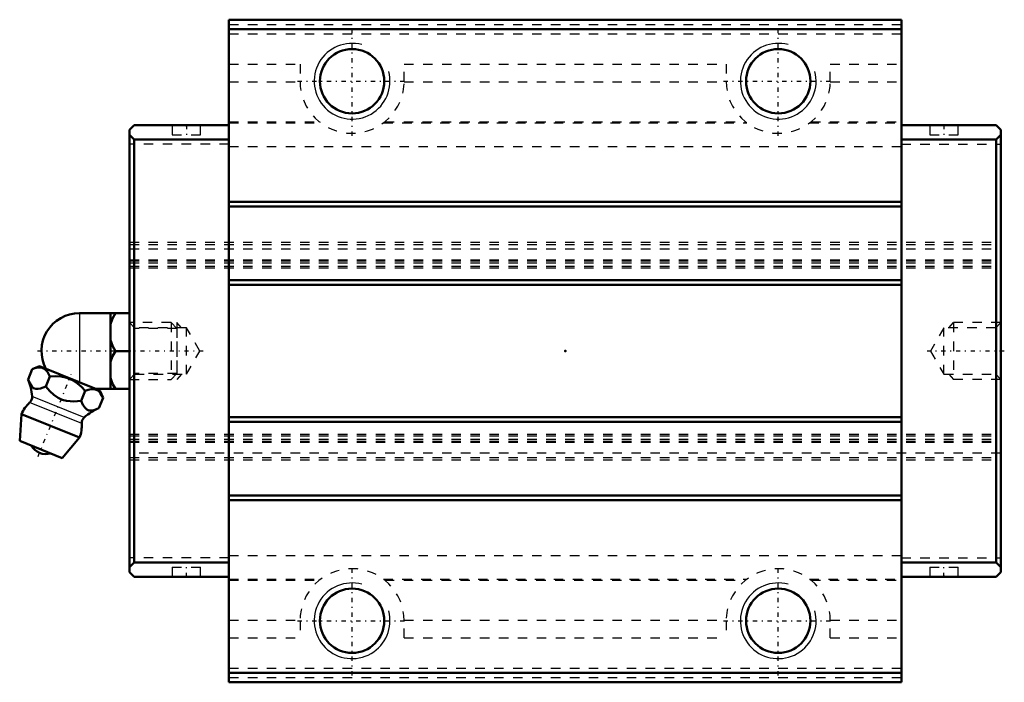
# Model space of a CAD drawing. Header units: millimetres. Extents: x -58 to 46, y -35 to 35.
import ezdxf

# ---------------------------------------------------------------- set-up
doc = ezdxf.new("R2010")
doc.units = ezdxf.units.MM
doc.linetypes.add('Center', pattern=[1.5, 0.45, -0.5, 0.05, -0.5])
doc.linetypes.add('Dashed', pattern=[2, 1, -1])
for name, color, linetype, lineweight in [('2d ConnectionPoints', 7, 'Continuous', 50), ('AM_0', 7, 'Continuous', 50), ('AM_4', 3, 'Continuous', 25), ('AM_5', 3, 'Continuous', 25), ('AM_7', 7, 'Center', 25), ('AM_9', 6, 'Dashed', 25)]:
    doc.layers.add(name, color=color, linetype=linetype, lineweight=lineweight)

# ---------------------------------------------------------------- blocks, each defined once
blk = doc.blocks.new('1_B_M6F_SHS_grease_nipple_joint_0_in_SHS25C1SS_GK__BLOCK_B_M6F1__4')
at = {"layer": 'AM_0'}
for p, q in [((-51.3, 4), (-46, 4)), ((-48, 4), (-48, -4)), ((-47.5, 0), (-46, 0)), ((-56.72, -3), (-56.29, -1.93)), ((-55.51, -1.6), (-56.29, -1.93)), ((-49.12, -4.18), (-55.51, -1.6)), ((-54.85, -3.76), (-54.42, -2.69)), ((-49.58, -4), (-46, -4)), ((-51.1, -5.27), (-50.67, -4.2)), ((-49.23, -6.03), (-48.79, -4.96)), ((-48.79, -4.96), (-49.12, -4.18)), ((-57.4, -6.67), (-57.6, -9.49)), ((-51.28, -9.14), (-57.4, -6.67)), ((-53.11, -11.31), (-51.28, -9.14)), ((-53.11, -11.31), (-57.6, -9.49))]:
    blk.add_line(p, q, dxfattribs=at)
for points in [[(-47.5, 4), (-47.79, 3.44), (-48, 2.85)], [(-48, 1.15), (-47.94, 0.96), (-47.75, 0.47), (-47.5, 0)], [(-47.5, 0), (-47.79, -0.56), (-48, -1.15)], [(-54.42, -2.69), (-54.68, -2.21), (-54.84, -2.01), (-55.04, -1.86), (-55.34, -1.76), (-55.69, -1.75), (-55.99, -1.82), (-56.29, -1.93)], [(-56.72, -3), (-56.54, -3.4), (-56.32, -3.74), (-56.13, -3.91), (-55.91, -4), (-55.66, -4.01), (-55.4, -3.96), (-54.85, -3.76)], [(-50.67, -4.2), (-51.07, -3.79), (-51.51, -3.42), (-52.03, -3.09), (-52.61, -2.85), (-53.21, -2.71), (-53.83, -2.67), (-54.42, -2.69)], [(-48, -2.85), (-47.94, -3.04), (-47.75, -3.53), (-47.5, -4)], [(-54.85, -3.76), (-54.42, -4.23), (-54, -4.62), (-53.53, -4.95), (-53.1, -5.15), (-52.64, -5.26), (-51.87, -5.32), (-51.1, -5.27)], [(-48.79, -4.96), (-49.05, -4.48), (-49.22, -4.28), (-49.41, -4.14), (-49.72, -4.03), (-50.07, -4.03), (-50.37, -4.09), (-50.67, -4.2)], [(-51.1, -5.27), (-50.92, -5.67), (-50.7, -6.01), (-50.52, -6.18), (-50.29, -6.27), (-50.05, -6.29), (-49.78, -6.24), (-49.23, -6.03)]]:
    blk.add_lwpolyline(points, dxfattribs=at)
for centre, radius, start, end in [((-51.3, 0), 4, 90, 207.9876), ((-62.27, -5.29), 6, 4.8448, 22.4683), ((-57.08, -4.86), 0.8, 311.9787, 4.8448), ((-54.34, -7.9), 3.3, 131.9787, 158), ((-46.83, -11.53), 6, 113.5458, 131.1552), ((-50.25, -7.62), 0.8, 131.1552, 184.0213), ((-54.34, -7.9), 3.3, 338, 4.0213), ((-54.81, -9.07), 1.82, 210.1342, 285.8658)]:
    blk.add_arc(centre, radius, start, end, dxfattribs=at)
at = {"layer": 'AM_4'}
for p, q in [((-51.3, 4), (-51.3, -3.3)), ((-50.78, -7.01), (-56.29, -4.79)), ((-51.05, -7.67), (-56.55, -5.45))]:
    blk.add_line(p, q, dxfattribs=at)
at = {"layer": 'AM_5', "linetype": 'Dashed'}
for p, q in [((-45.46, 3), (-45.46, -3)), ((-41, 2.39), (-45.46, 2.39)), ((-41, -2.39), (-45.46, -2.39))]:
    blk.add_line(p, q, dxfattribs=at)
at = {"layer": 'AM_7'}
blk.add_line((-55.66, -11.15), (-52.16, -2.5), dxfattribs=at)
at = {"layer": 'AM_9'}
for p, q in [((-41.61, 3), (-46, 3)), ((-41.61, 3), (-41.61, -3)), ((-41, 2.39), (-41.61, 3)), ((-41, 2.39), (-41, -2.39)), ((-46, -3), (-41.61, -3)), ((-41.61, -3), (-41, -2.39))]:
    blk.add_line(p, q, dxfattribs=at)
blk = doc.blocks.new('2_SHS25CSSB_M6F1_Slide25_55_0_in_SHS25C1SS_GK__BLOCK_B_M6F1__4')
at = {"layer": 'AM_0'}
for p, q in [((-35.5, 35), (35.5, 35)), ((-35.5, -35), (-35.5, 35)), ((35.5, -35), (35.5, 35)), ((-35.5, 34), (35.5, 34)), ((-45.5, 23.85), (-46, 23.35)), ((-46, -23.35), (-46, 23.35)), ((-35.5, 23.85), (-45.5, 23.85)), ((35.5, 23.85), (45.5, 23.85)), ((45.5, 23.85), (46, 23.35)), ((46, -23.35), (46, 23.35)), ((-46, 22.85), (-45.5, 22.35)), ((-45.5, 22.35), (-45.5, -22.35)), ((-35.5, 22.35), (-45.5, 22.35)), ((35.5, 22.35), (45.5, 22.35)), ((46, 22.85), (45.5, 22.35)), ((45.5, 22.35), (45.5, -22.35)), ((-35.5, 15.75), (35.5, 15.75)), ((-35.5, 15.25), (35.5, 15.25)), ((-35.5, 7.5), (35.5, 7.5)), ((-35.5, 7), (35.5, 7)), ((-35.5, -7), (35.5, -7)), ((-35.5, -7.5), (35.5, -7.5)), ((-35.5, -15.25), (35.5, -15.25)), ((-35.5, -15.75), (35.5, -15.75)), ((-45.5, -22.35), (-46, -22.85)), ((-35.5, -22.35), (-45.5, -22.35)), ((35.5, -22.35), (45.5, -22.35)), ((45.5, -22.35), (46, -22.85)), ((-46, -23.35), (-45.5, -23.85)), ((-35.5, -23.85), (-45.5, -23.85)), ((35.5, -23.85), (45.5, -23.85)), ((46, -23.35), (45.5, -23.85)), ((-35.5, -34), (35.5, -34)), ((-35.5, -35), (35.5, -35))]:
    blk.add_line(p, q, dxfattribs=at)
for centre in [(-22.5, 28.5), (22.5, 28.5), (-22.5, -28.5), (22.5, -28.5)]:
    blk.add_circle(centre, 3.4, dxfattribs=at)
at = {"layer": 'AM_5', "linetype": 'Dashed'}
for p, q in [((-40.5, 2.46), (-41, 3)), ((-41, 3), (-41, -3)), ((40.5, 2.46), (41, 3)), ((46, 3), (41, 3)), ((41, 3), (41, -3)), ((-40.5, -2.46), (-41, -3)), ((40.5, -2.46), (41, -3)), ((46, -3), (41, -3))]:
    blk.add_line(p, q, dxfattribs=at)
at = {"layer": 'AM_5'}
for centre in [(-22.5, 28.5), (22.5, 28.5), (-22.5, -28.5), (22.5, -28.5)]:
    blk.add_arc(centre, 4, 75, 15, dxfattribs=at)
at = {"layer": 'AM_7'}
for p, q in [((-22.5, 22.73), (-22.5, 34.27)), ((22.5, 22.73), (22.5, 34.27)), ((-28.27, 28.5), (-16.73, 28.5)), ((16.72, 28.5), (28.27, 28.5)), ((-40, 23.9), (-40, 22.8)), ((40, 23.9), (40, 22.8)), ((-38.21, 0), (-55.77, 0)), ((46.37, 0), (38.21, 0)), ((-40, -23.9), (-40, -22.8)), ((-22.5, -34.27), (-22.5, -22.73)), ((22.5, -34.27), (22.5, -22.73)), ((40, -23.9), (40, -22.8)), ((-28.27, -28.5), (-16.73, -28.5)), ((16.72, -28.5), (28.27, -28.5))]:
    blk.add_line(p, q, dxfattribs=at)
at = {"layer": 'AM_9'}
for p, q in [((-35.5, 34.5), (35.5, 34.5)), ((-35.5, 33.5), (35.5, 33.5)), ((-35.5, 30.3), (-28, 30.3)), ((-28, 30.3), (-28, 28.5)), ((-17, 28.5), (-17, 30.3)), ((-17, 30.3), (17, 30.3)), ((17, 30.3), (17, 28.5)), ((28, 30.3), (35.5, 30.3)), ((28, 28.5), (28, 30.3)), ((-35.5, 28.43), (-28, 28.43)), ((-17, 28.43), (17, 28.43)), ((28, 28.43), (35.5, 28.43)), ((-35.5, 24.22), (-25.95, 24.22)), ((-35.5, 24.1), (-25.8, 24.1)), ((-19.2, 24.1), (19.2, 24.1)), ((-19.05, 24.22), (19.05, 24.22)), ((25.8, 24.1), (35.5, 24.1)), ((25.95, 24.22), (35.5, 24.22)), ((-41.5, 23.85), (-41.5, 22.85)), ((-38.5, 22.85), (-38.5, 23.85)), ((38.5, 23.85), (38.5, 22.85)), ((41.5, 22.85), (41.5, 23.85)), ((-35.5, 21.85), (-46, 21.85)), ((-41.5, 22.85), (-38.5, 22.85)), ((35.5, 21.85), (46, 21.85)), ((38.5, 22.85), (41.5, 22.85)), ((-35.5, 21.6), (35.5, 21.6)), ((-46, 11.5), (46, 11.5)), ((-46, 11.26), (46, 11.26)), ((-46, 10.8), (46, 10.8)), ((-46, 9.62), (46, 9.62)), ((-46, 9.62), (46, 9.62)), ((-46, 9.54), (46, 9.54)), ((-46, 9.32), (46, 9.32)), ((-46, 8.95), (46, 8.95)), ((-46, 8.8), (46, 8.8)), ((-45.46, 2.46), (-46, 3)), ((-40, 2.46), (-45.46, 2.46)), ((-45.46, -2.46), (-45.46, 2.46)), ((-40, -2.46), (-40, 2.46)), ((-38.58, 0), (-40, 2.46)), ((40, 2.46), (38.58, 0)), ((40, -2.46), (40, 2.46)), ((45.46, 2.46), (40, 2.46)), ((46, 3), (45.46, 2.46)), ((45.46, -2.46), (45.46, 2.46)), ((-40, -2.46), (-38.58, 0)), ((38.58, 0), (40, -2.46)), ((-46, -3), (-45.46, -2.46)), ((-45.46, -2.46), (-40, -2.46)), ((40, -2.46), (45.46, -2.46)), ((45.46, -2.46), (46, -3)), ((-46, -8.8), (46, -8.8)), ((-46, -8.95), (46, -8.95)), ((-46, -9.32), (46, -9.32)), ((-46, -9.54), (46, -9.54)), ((-46, -9.62), (46, -9.62)), ((-46, -9.62), (46, -9.62)), ((46, -10.8), (-46, -10.8)), ((-46, -11.26), (46, -11.26)), ((-46, -11.5), (46, -11.5)), ((-35.5, -21.6), (35.5, -21.6)), ((-35.5, -21.85), (-46, -21.85)), ((-41.5, -22.85), (-38.5, -22.85)), ((-41.5, -22.85), (-41.5, -23.85)), ((-38.5, -23.85), (-38.5, -22.85)), ((35.5, -21.85), (46, -21.85)), ((38.5, -22.85), (41.5, -22.85)), ((38.5, -22.85), (38.5, -23.85)), ((41.5, -23.85), (41.5, -22.85)), ((-35.5, -24.1), (-25.8, -24.1)), ((-35.5, -24.22), (-25.95, -24.22)), ((-19.2, -24.1), (19.2, -24.1)), ((-19.05, -24.22), (19.05, -24.22)), ((25.8, -24.1), (35.5, -24.1)), ((25.95, -24.22), (35.5, -24.22)), ((-35.5, -28.43), (-28, -28.43)), ((-28, -28.5), (-28, -30.3)), ((-17, -28.43), (17, -28.43)), ((-17, -30.3), (-17, -28.5)), ((17, -28.5), (17, -30.3)), ((28, -28.43), (35.5, -28.43)), ((28, -30.3), (28, -28.5)), ((-35.5, -30.3), (-28, -30.3)), ((-17, -30.3), (17, -30.3)), ((28, -30.3), (35.5, -30.3)), ((-35.5, -33.5), (35.5, -33.5)), ((-35.5, -34.5), (35.5, -34.5))]:
    blk.add_line(p, q, dxfattribs=at)
blk.add_lwpolyline([(19.2, 24.1), (19.13, 24.15), (19.05, 24.22)], dxfattribs=at)
for centre, start, end in [((-22.5, 28.5), 180, 0), ((22.5, 28.5), 180, 0), ((-22.5, -28.5), 0, 180), ((22.5, -28.5), 0, 180)]:
    blk.add_arc(centre, 5.5, start, end, dxfattribs=at)

msp = doc.modelspace()

# ---------------------------------------------------------------- linework, layer by layer
at = {"layer": '2d ConnectionPoints'}
for p in [(-40, 23.85), (40, 23.85), (-46, 0), (0, 0), (46, 0), (-40, -23.85), (40, -23.85)]:
    msp.add_point(p, dxfattribs=at)

# ---------------------------------------------------------------- block references
for name in ['2_SHS25CSSB_M6F1_Slide25_55_0_in_SHS25C1SS_GK__BLOCK_B_M6F1__4', '1_B_M6F_SHS_grease_nipple_joint_0_in_SHS25C1SS_GK__BLOCK_B_M6F1__4']:
    msp.add_blockref(name, (0, 0))

doc.saveas('drawing.dxf')
